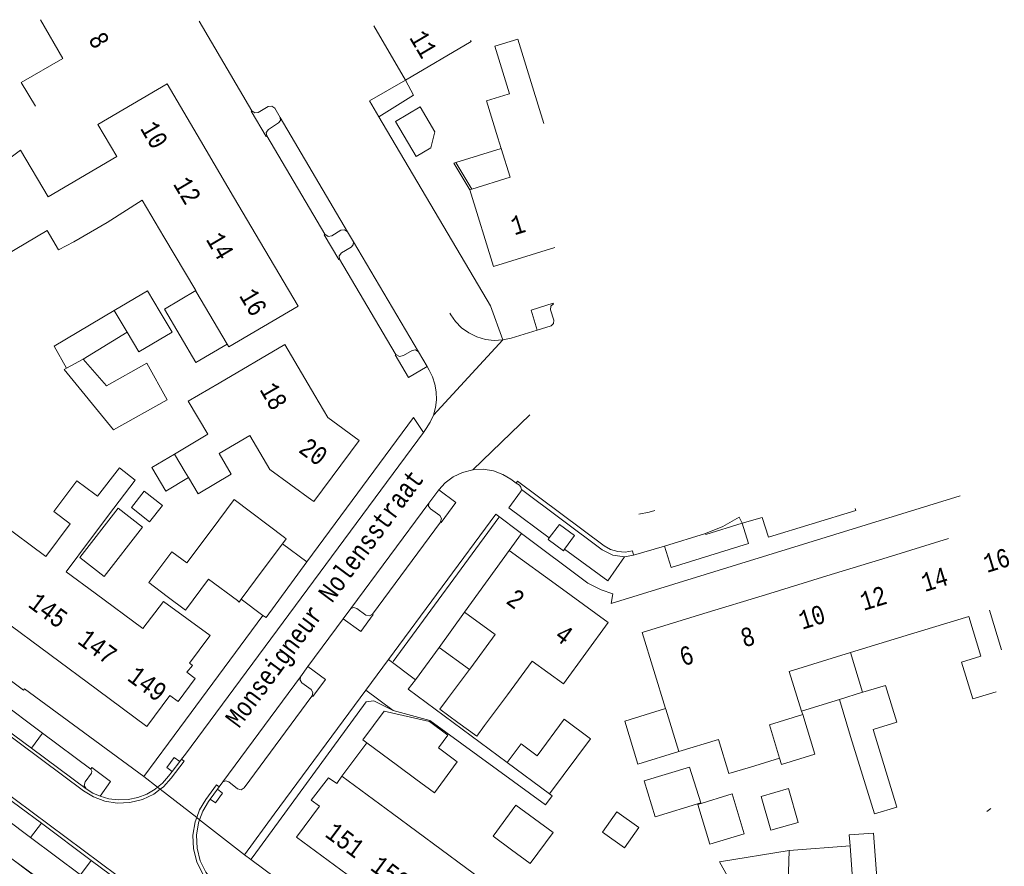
# Model space of a CAD drawing. Header units: metres. Extents: x 196790 to 198335, y 354523 to 356036.
# Tile 105 of 108: x 197799 to 197894, y 355395 to 355477. Entities that reach past the tile are written whole.
import ezdxf

# ---------------------------------------------------------------- set-up
doc = ezdxf.new("R2010")
doc.units = ezdxf.units.M
doc.linetypes.add('DGN Style 2', pattern=[186.027128, 111.616277, -74.410851])
doc.linetypes.add('DGN Style 3', pattern=[260.437979, 186.027128, -74.410851])
for name, color, linetype, lineweight in [('afdak', 252, 'DGN Style 2', 18), ('bij- of bedrijfsgebouw', 252, 'Continuous', 18), ('functiescheiding', 252, 'Continuous', 18), ('heg of haag', 252, 'Continuous', 18), ('hoofdgebouw', 252, 'Continuous', 18), ('huisnummer BAG', 252, 'Continuous', 18), ('kant klinkerverharding', 252, 'Continuous', 18), ('kant muur (extern)', 252, 'Continuous', 18), ('kant tegelverharding', 252, 'Continuous', 18), ('molgoot', 252, 'DGN Style 3', 18), ('raster', 252, 'Continuous', 18), ('schutting', 252, 'Continuous', 18), ('straatnaam', 252, 'Continuous', 18), ('T22_brandgang', 252, 'DGN Style 2', 18), ('tuinhuis', 252, 'DGN Style 2', 18), ('vlakafsluiter grijs', 252, 'DGN Style 2', 18)]:
    doc.layers.add(name, color=color, linetype=linetype, lineweight=lineweight)
doc.styles.add('Style-Courier New', font='cour.ttf')

msp = doc.modelspace()

# ---------------------------------------------------------------- linework, layer by layer
at = {"layer": 'afdak'}
for p, q in [((197840.831, 355463.045), (197845.196, 355464.383)), ((197840.634, 355462.985), (197840.831, 355463.045)), ((197842.167, 355460.413), (197840.634, 355462.985)), ((197809.113, 355446.675), (197804.884, 355444.067)), ((197804.567, 355424.922), (197808.266, 355429.679)), ((197808.266, 355429.679), (197810.619, 355427.85)), ((197810.619, 355427.85), (197806.921, 355423.092)), ((197806.921, 355423.092), (197804.567, 355424.922)), ((197841.662, 355419.661), (197839.195, 355416.25)), ((197842.151, 355414.116), (197839.195, 355416.25)), ((197878.874, 355415.748), (197880.048, 355411.919)), ((197877.801, 355411.23), (197874.165, 355410.115)), ((197872.957, 355396.671), (197878.836, 355397.111))]:
    msp.add_line(p, q, dxfattribs=at)
at = {"layer": 'afdak', "flags": 128}
for points in [[(197818.775, 355445.5), (197815.759, 355443.724), (197812.714, 355448.894), (197815.73, 355450.67)], [(197803.28, 355443.18), (197802.085, 355445.305), (197807.879, 355448.77)], [(197813.696, 355434.904), (197811.5, 355433.605), (197812.844, 355431.332), (197815.041, 355432.632)], [(197862.317, 355406.21), (197858.378, 355405.001), (197857.108, 355409.141), (197861.047, 355410.35)], [(197874.27, 355409.78), (197875.442, 355405.956), (197872.229, 355404.971), (197872.044, 355405.573)]]:
    msp.add_lwpolyline(points, dxfattribs=at)
at = {"layer": 'bij- of bedrijfsgebouw'}
for p, q in [((197807.879, 355448.77), (197809.113, 355446.675)), ((197803.28, 355443.18), (197804.884, 355444.067)), ((197804.884, 355444.067), (197807.132, 355441.492)), ((197815.041, 355432.632), (197814.729, 355433.158)), ((197814.874, 355424.409), (197817.211, 355427.539)), ((197824.092, 355426.238), (197824.461, 355426.735)), ((197824.286, 355426.867), (197824.461, 355426.735)), ((197822.248, 355423.757), (197824.092, 355426.238)), ((197820.128, 355420.905), (197822.248, 355423.757)), ((197816.983, 355422.821), (197819.749, 355420.764)), ((197819.926, 355420.633), (197820.128, 355420.905)), ((197819.749, 355420.764), (197819.926, 355420.633)), ((197877.801, 355411.23), (197880.048, 355411.919)), ((197880.048, 355411.919), (197880.065, 355411.924)), ((197878.892, 355407.673), (197877.801, 355411.23)), ((197881.168, 355408.371), (197881.062, 355408.339)), ((197835.177, 355404.874), (197832.22, 355407.06)), ((197836.962, 355403.554), (197835.177, 355404.874)), ((197845.78, 355405.14), (197849.865, 355402.116)), ((197872.908, 355394.566), (197872.957, 355396.671)), ((197879.304, 355390.854), (197878.836, 355397.111))]:
    msp.add_line(p, q, dxfattribs=at)
at = {"layer": 'bij- of bedrijfsgebouw', "flags": 128}
for points in [[(197812.312, 355448.582), (197811.088, 355450.66), (197807.879, 355448.77)], [(197809.113, 355446.675), (197810.238, 355444.763), (197813.448, 355446.653), (197812.312, 355448.582)], [(197807.792, 355437.241), (197812.981, 355440.149), (197811.01, 355443.666), (197807.132, 355441.492)], [(197807.792, 355437.241), (197803.041, 355443.048), (197803.28, 355443.18)], [(197817.994, 355434.959), (197819.161, 355432.973), (197815.972, 355431.059), (197815.041, 355432.632)], [(197806.019, 355431.029), (197804.27, 355432.337), (197802.046, 355429.362), (197803.624, 355428.181)], [(197817.211, 355427.539), (197819.438, 355430.52), (197824.286, 355426.867)], [(197812.99, 355421.179), (197811.216, 355422.505), (197813.44, 355425.481), (197814.874, 355424.409)], [(197816.983, 355422.821), (197814.764, 355419.853), (197812.99, 355421.179)], [(197892.938, 355411.981), (197890.661, 355411.282), (197889.57, 355414.839), (197891.456, 355415.417)], [(197880.065, 355411.924), (197882.247, 355412.593), (197883.338, 355409.037), (197881.168, 355408.371)], [(197832.22, 355407.06), (197831.863, 355407.324), (197833.917, 355410.103), (197838.292, 355409.1), (197840.05, 355407.8), (197839.14, 355406.57)], [(197849.865, 355402.116), (197853.81, 355407.442), (197851.273, 355409.32), (197848.671, 355405.806), (197847.122, 355406.953), (197845.78, 355405.14)], [(197881.062, 355408.339), (197883.359, 355400.85), (197881.189, 355400.184), (197878.892, 355407.673)], [(197839.14, 355406.57), (197840.958, 355405.226), (197838.747, 355402.234), (197836.962, 355403.554)], [(197858.965, 355403.377), (197863.346, 355404.705), (197864.43, 355401.261), (197860.034, 355399.908), (197858.965, 355403.377)], [(197848.404, 355399.72), (197846.619, 355401.04), (197844.407, 355398.049), (197846.192, 355396.729)], [(197848.404, 355399.72), (197850.189, 355398.4), (197847.977, 355395.409), (197846.192, 355396.729)], [(197878.836, 355397.111), (197878.757, 355398.168), (197881.085, 355398.342), (197881.632, 355391.028)], [(197872.957, 355396.671), (197866.234, 355395.561), (197870.232, 355388.44), (197872.763, 355388.29), (197872.908, 355394.566)]]:
    msp.add_lwpolyline(points, dxfattribs=at)
at = {"layer": 'functiescheiding'}
for p, q in [((197799.885, 355406.528), (197800.969, 355407.979)), ((197799.817, 355397.904), (197800.854, 355399.286)), ((197805.668, 355395.709), (197804.637, 355394.308))]:
    msp.add_line(p, q, dxfattribs=at)
at = {"layer": 'heg of haag'}
for p, q in [((197833.385, 355467.452), (197836.748, 355469.531)), ((197821.268, 355396.09), (197821.056, 355395.803))]:
    msp.add_line(p, q, dxfattribs=at)
at = {"layer": 'heg of haag', "flags": 128}
msp.add_lwpolyline([(197821.268, 355396.09), (197832.175, 355411), (197832.921, 355411.087), (197834.009, 355410.555)], dxfattribs=at)
at = {"layer": 'hoofdgebouw'}
for p, q in [((197832.9, 355476.218), (197835.966, 355470.985)), ((197848.221, 355470.345), (197849.312, 355466.786)), ((197845.849, 355469.617), (197846.002, 355469.664)), ((197819.392, 355459.717), (197816.191, 355465.158)), ((197845.196, 355464.383), (197844.876, 355465.427)), ((197845.196, 355464.383), (197846.048, 355461.603)), ((197842.364, 355460.473), (197846.048, 355461.603)), ((197842.167, 355460.413), (197842.364, 355460.473)), ((197810.584, 355459.408), (197807.201, 355457.26)), ((197812.667, 355455.872), (197810.584, 355459.408)), ((197822.402, 355454.6), (197819.392, 355459.717)), ((197807.201, 355457.26), (197803.991, 355455.37)), ((197815.73, 355450.67), (197812.667, 355455.872)), ((197815.751, 355450.634), (197815.73, 355450.67)), ((197818.775, 355445.5), (197815.751, 355450.634)), ((197815.022, 355440.017), (197817.988, 355441.76)), ((197816.907, 355436.81), (197815.022, 355440.017)), ((197816.907, 355436.81), (197813.696, 355434.904)), ((197820.961, 355436.701), (197817.994, 355434.959)), ((197813.696, 355434.904), (197814.729, 355433.158)), ((197806.019, 355431.029), (197806.271, 355430.841)), ((197827.113, 355430.337), (197826.936, 355430.467)), ((197807.826, 355429.678), (197805.602, 355426.703)), ((197801.268, 355425.03), (197796.864, 355428.302)), ((197801.268, 355425.03), (197803.624, 355428.181)), ((197803.25, 355423.557), (197805.602, 355426.703)), ((197888.329, 355426.748), (197882.407, 355424.933)), ((197845.968, 355425.605), (197841.662, 355419.661)), ((197850.754, 355422.124), (197845.968, 355425.605)), ((197882.407, 355424.933), (197876.58, 355423.147)), ((197806.051, 355421.476), (197803.25, 355423.557)), ((197876.58, 355423.147), (197870.664, 355421.334)), ((197810.644, 355418.064), (197806.051, 355421.476)), ((197870.664, 355421.334), (197864.726, 355419.515)), ((197797.074, 355418.99), (197801.668, 355415.577)), ((197841.662, 355419.661), (197844.623, 355417.508)), ((197884.675, 355417.527), (197890.282, 355419.246)), ((197891.456, 355415.417), (197890.282, 355419.246)), ((197893.44, 355416.026), (197892.265, 355419.854)), ((197816.993, 355417.246), (197815.141, 355414.723)), ((197844.623, 355417.508), (197842.268, 355414.269)), ((197878.874, 355415.748), (197884.675, 355417.527)), ((197801.668, 355415.577), (197806.261, 355412.164)), ((197872.972, 355413.938), (197878.874, 355415.748)), ((197815.233, 355414.654), (197815.141, 355414.723)), ((197815.41, 355414.523), (197815.233, 355414.654)), ((197842.151, 355414.116), (197842.268, 355414.269)), ((197848.172, 355414.928), (197845.816, 355411.689)), ((197840.01, 355411.305), (197842.151, 355414.116)), ((197874.165, 355410.115), (197872.972, 355413.938)), ((197845.816, 355411.689), (197843.578, 355408.711)), ((197861.047, 355410.35), (197861.066, 355410.287)), ((197861.066, 355410.287), (197862.317, 355406.21)), ((197871.057, 355408.795), (197874.27, 355409.78)), ((197874.27, 355409.78), (197874.165, 355410.115)), ((197871.057, 355408.795), (197872.044, 355405.573)), ((197862.317, 355406.21), (197866.137, 355407.382)), ((197872.044, 355405.573), (197869.241, 355404.714)), ((197829.836, 355403.836), (197834.695, 355400.244)), ((197834.695, 355400.244), (197839.398, 355396.767)), ((197839.398, 355396.767), (197844.101, 355393.29))]:
    msp.add_line(p, q, dxfattribs=at)
at = {"layer": 'hoofdgebouw', "flags": 128}
for points in [[(197800.284, 355468.465), (197798.905, 355470.752), (197802.91, 355473.074), (197800.757, 355476.812)], [(197835.966, 355470.985), (197842.299, 355474.695), (197842.231, 355474.81)], [(197846.002, 355469.664), (197844.593, 355474.257), (197846.812, 355474.938), (197848.221, 355470.345)], [(197816.191, 355465.158), (197812.976, 355470.624), (197806.298, 355466.686), (197808.114, 355463.603)], [(197844.876, 355465.427), (197843.785, 355468.984), (197845.849, 355469.617)], [(197791.071, 355458.448), (197798.845, 355464.208), (197801.497, 355459.706), (197808.114, 355463.603)], [(197842.167, 355460.413), (197844.439, 355453.004), (197850.368, 355454.823)], [(197801.399, 355456.476), (197795.208, 355452.8), (197792.788, 355456.104)], [(197803.991, 355455.37), (197802.505, 355454.612), (197801.399, 355456.476)], [(197822.402, 355454.6), (197825.599, 355449.166), (197818.927, 355445.242), (197818.775, 355445.5)], [(197827.218, 355440.57), (197824.322, 355445.489), (197817.988, 355441.76)], [(197827.113, 355430.337), (197831.488, 355436.222), (197828.472, 355438.44), (197827.218, 355440.57)], [(197826.936, 355430.467), (197822.886, 355433.425), (197820.961, 355436.701)], [(197806.271, 355430.841), (197808.397, 355433.577), (197809.895, 355432.384), (197807.826, 355429.678)], [(197848.172, 355414.928), (197851.191, 355412.733), (197855.509, 355418.667), (197850.754, 355422.124)], [(197810.644, 355418.064), (197812.637, 355420.694), (197817.117, 355417.415), (197816.993, 355417.246)], [(197864.726, 355419.515), (197858.795, 355417.697), (197861.047, 355410.35)], [(197806.261, 355412.164), (197811.015, 355408.632), (197813.236, 355411.621), (197814.039, 355411.042), (197815.676, 355413.245), (197814.89, 355413.863), (197815.41, 355414.523)], [(197841.017, 355409.014), (197839.267, 355410.284), (197840.01, 355411.305)], [(197843.578, 355408.711), (197842.831, 355407.697), (197841.017, 355409.014)], [(197869.241, 355404.714), (197867.152, 355404.073), (197866.137, 355407.382)], [(197829.836, 355403.836), (197829.331, 355403.109), (197828.524, 355403.676), (197826.875, 355401.503), (197827.676, 355400.932)], [(197827.676, 355400.932), (197825.466, 355397.931), (197830.329, 355394.336)]]:
    msp.add_lwpolyline(points, dxfattribs=at)
at = {"layer": 'kant klinkerverharding'}
for p, q in [((197821.15, 355468.024), (197816.066, 355476.653)), ((197823.352, 355468.264), (197823.869, 355467.388)), ((197823.869, 355467.388), (197830.381, 355456.343)), ((197822.587, 355465.596), (197828.193, 355456.118)), ((197830.945, 355455.386), (197830.381, 355456.343)), ((197830.945, 355455.386), (197837.206, 355444.767)), ((197848.66, 355446.866), (197850.008, 355447.28)), ((197837.206, 355444.767), (197838.044, 355443.346)), ((197837.964, 355437.367), (197837.69, 355436.996)), ((197839.172, 355431.47), (197838.209, 355430.167)), ((197838.209, 355430.167), (197830.706, 355420.006)), ((197839.332, 355428.323), (197832.788, 355419.463)), ((197860.937, 355426.036), (197864.908, 355427.228)), ((197860.937, 355426.036), (197857.964, 355425.146)), ((197857.964, 355425.146), (197857.077, 355425.003)), ((197830.706, 355420.006), (197829.967, 355419.006)), ((197829.967, 355419.006), (197826.562, 355414.395)), ((197826.562, 355414.395), (197825.837, 355413.413)), ((197825.837, 355413.413), (197818.351, 355403.272)), ((197800.969, 355407.979), (197795.993, 355411.693)), ((197794.902, 355410.231), (197799.885, 355406.528)), ((197805.612, 355404.513), (197800.969, 355407.979)), ((197799.885, 355406.528), (197805.17, 355402.601)), ((197813.463, 355404.267), (197814.201, 355405.238)), ((197814.201, 355405.238), (197814.374, 355405.465)), ((197795.727, 355403.095), (197800.854, 355399.286)), ((197818.351, 355403.272), (197818.01, 355402.805)), ((197817.139, 355401.617), (197817.841, 355402.575)), ((197818.01, 355402.805), (197817.841, 355402.575)), ((197800.854, 355399.286), (197805.668, 355395.709)), ((197804.637, 355394.308), (197799.817, 355397.904)), ((197805.668, 355395.709), (197810.479, 355392.135))]:
    msp.add_line(p, q, dxfattribs=at)
at = {"layer": 'kant klinkerverharding', "flags": 128}
for points in [[(197823.352, 355468.264), (197823.072, 355468.475), (197822.723, 355468.436), (197821.759, 355467.862), (197821.424, 355467.814), (197821.154, 355468.017), (197821.15, 355468.024)], [(197823.869, 355467.388), (197823.904, 355467.09), (197823.725, 355466.85), (197822.74, 355466.229), (197822.535, 355465.944), (197822.587, 355465.596)], [(197830.381, 355456.343), (197830.087, 355456.55), (197829.732, 355456.491), (197828.853, 355455.946), (197828.493, 355455.889), (197828.2, 355456.107), (197828.193, 355456.118)], [(197830.945, 355455.386), (197830.921, 355455.096), (197830.735, 355454.872), (197829.787, 355454.309), (197829.578, 355454.04), (197829.609, 355453.701)], [(197829.609, 355453.701), (197834.96, 355444.606), (197835.022, 355444.519)], [(197850.008, 355447.28), (197850.247, 355447.491), (197850.27, 355447.809), (197849.948, 355448.815), (197849.974, 355449.162), (197850.234, 355449.394)], [(197845.359, 355445.919), (197844.528, 355445.872), (197843.676, 355445.967), (197842.841, 355446.21), (197842.06, 355446.594), (197841.366, 355447.097), (197840.783, 355447.692), (197840.324, 355448.345), (197840.243, 355448.483)], [(197848.66, 355446.866), (197846.139, 355446.092), (197845.359, 355445.919)], [(197837.206, 355444.767), (197836.936, 355444.96), (197836.609, 355444.906), (197835.76, 355444.401), (197835.37, 355444.326), (197835.022, 355444.519)], [(197838.65, 355438.653), (197838.855, 355439.384), (197838.95, 355440.145), (197838.931, 355440.912), (197838.799, 355441.659), (197838.565, 355442.364), (197838.244, 355443.007), (197838.044, 355443.346)], [(197837.964, 355437.367), (197838.347, 355437.975), (197838.65, 355438.653)], [(197837.69, 355436.996), (197814.736, 355405.941), (197814.374, 355405.465)], [(197839.172, 355431.47), (197839.786, 355432.137), (197840.555, 355432.711), (197841.455, 355433.142), (197842.442, 355433.39)], [(197842.442, 355433.39), (197843.459, 355433.434), (197844.445, 355433.278), (197845.345, 355432.947), (197846.124, 355432.482), (197846.637, 355432.11)], [(197849.828, 355426.816), (197845.927, 355429.721), (197847.053, 355431.247), (197847.114, 355431.36), (197847.141, 355431.486)], [(197846.637, 355432.11), (197846.949, 355431.891), (197847.098, 355431.714), (197847.141, 355431.486)], [(197847.141, 355431.486), (197854.925, 355425.682), (197855.944, 355425.161), (197857.077, 355425.003)], [(197839.332, 355428.323), (197839.354, 355428.353), (197839.435, 355428.678), (197839.263, 355428.965), (197838.364, 355429.634), (197838.197, 355429.874), (197838.209, 355430.167)], [(197858.466, 355429.119), (197859.468, 355429.312), (197859.994, 355429.469)], [(197864.908, 355427.228), (197866.579, 355427.905), (197868.153, 355428.822)], [(197849.828, 355426.816), (197850.8, 355428.125), (197852.268, 355427.041), (197851.302, 355425.745)], [(197849.828, 355426.816), (197849.711, 355426.661), (197851.19, 355425.581), (197851.302, 355425.745)], [(197851.302, 355425.745), (197855.467, 355422.674), (197857.077, 355425.003)], [(197832.788, 355419.463), (197832.485, 355419.289), (197832.147, 355419.377), (197831.284, 355420.022), (197830.992, 355420.11), (197830.706, 355420.006)], [(197826.947, 355411.552), (197826.958, 355411.567), (197827.042, 355411.907), (197826.861, 355412.207), (197825.982, 355412.849), (197825.812, 355413.106), (197825.837, 355413.413)], [(197826.947, 355411.552), (197820.416, 355402.705), (197820.105, 355402.521), (197819.756, 355402.617), (197818.925, 355403.278), (197818.637, 355403.374), (197818.351, 355403.272)], [(197813.463, 355404.267), (197812.964, 355404.679), (197813.66, 355405.618), (197814.201, 355405.238)], [(197805.612, 355404.513), (197805.725, 355404.324), (197805.672, 355404.111), (197805.068, 355403.295), (197804.978, 355402.927), (197805.17, 355402.601)], [(197812.057, 355402.765), (197812.541, 355403.164), (197813.125, 355403.822), (197813.463, 355404.267)], [(197799.817, 355397.904), (197794.95, 355401.535), (197795.718, 355402.562), (197795.8, 355402.827), (197795.727, 355403.095)], [(197816.713, 355401.594), (197817.739, 355402.984), (197818.01, 355402.805)], [(197805.17, 355402.601), (197805.818, 355402.202), (197806.513, 355401.893)], [(197806.513, 355401.893), (197807.359, 355401.652), (197808.267, 355401.541), (197809.205, 355401.577), (197810.137, 355401.767), (197811.025, 355402.108), (197811.836, 355402.582), (197812.057, 355402.765)], [(197817.841, 355402.575), (197818.327, 355402.192), (197817.639, 355401.257), (197817.139, 355401.617)], [(197816.104, 355399.625), (197816.407, 355400.447), (197816.981, 355401.402), (197817.139, 355401.617)], [(197818.943, 355392.367), (197818.264, 355392.872), (197817.435, 355393.616), (197816.718, 355394.554), (197816.178, 355395.658), (197815.866, 355396.873), (197815.807, 355398.126), (197815.999, 355399.34), (197816.104, 355399.625)]]:
    msp.add_lwpolyline(points, dxfattribs=at)
at = {"layer": 'kant muur (extern)'}
for p, q in [((197840.634, 355462.985), (197840.831, 355463.045)), ((197842.167, 355460.413), (197840.634, 355462.985)), ((197840.831, 355463.045), (197842.364, 355460.473)), ((197841.662, 355419.661), (197839.195, 355416.25)), ((197839.195, 355416.25), (197836.924, 355413.111)), ((197832.22, 355407.06), (197829.836, 355403.836))]:
    msp.add_line(p, q, dxfattribs=at)
at = {"layer": 'kant tegelverharding'}
for p, q in [((197833.385, 355467.452), (197832.478, 355468.989)), ((197844.158, 355449.198), (197833.385, 355467.452)), ((197836.739, 355438.424), (197826.457, 355424.51)), ((197868.437, 355428.226), (197870.36, 355428.796)), ((197824.092, 355426.238), (197826.457, 355424.51)), ((197822.213, 355419.345), (197820.128, 355420.905)), ((197832.149, 355412.134), (197834.327, 355415.081)), ((197836.924, 355413.111), (197834.327, 355415.081)), ((197834.786, 355410.152), (197832.149, 355412.134)), ((197793.604, 355399.046), (197801.026, 355393.622)), ((197820.447, 355396.256), (197821.056, 355395.803))]:
    msp.add_line(p, q, dxfattribs=at)
at = {"layer": 'kant tegelverharding', "flags": 128}
for points in [[(197822.587, 355465.596), (197822.526, 355465.553), (197821.084, 355467.981), (197821.15, 355468.024)], [(197829.609, 355453.701), (197829.55, 355453.669), (197828.113, 355456.068), (197828.193, 355456.118)], [(197850.234, 355449.394), (197850.219, 355449.463), (197848.073, 355448.801), (197848.66, 355446.866)], [(197835.022, 355444.519), (197834.966, 355444.483), (197836.249, 355442.306), (197838.044, 355443.346)], [(197810.728, 355403.796), (197799.225, 355412.258), (197799.126, 355412.127), (197778.8, 355427.271), (197778.943, 355427.474), (197773.208, 355431.755), (197775.927, 355435.037)], [(197839.172, 355431.47), (197840.832, 355430.238), (197839.395, 355428.289), (197839.332, 355428.323)], [(197847.15, 355427.252), (197853.532, 355422.462), (197854.84, 355421.818), (197855.943, 355421.437), (197855.79, 355420.496), (197889.447, 355430.884)], [(197870.36, 355428.796), (197870.96, 355426.891), (197879.382, 355429.475), (197879.329, 355429.646)], [(197834.327, 355415.081), (197844.686, 355429.101), (197847.15, 355427.252)], [(197860.937, 355426.036), (197861.575, 355423.964), (197869.054, 355426.281), (197868.437, 355428.226)], [(197864.908, 355427.228), (197864.933, 355427.141), (197868.437, 355428.226)], [(197826.457, 355424.51), (197822.514, 355419.138), (197822.213, 355419.345)], [(197822.213, 355419.345), (197813.113, 355407.009), (197810.728, 355403.796)], [(197832.788, 355419.463), (197832.841, 355419.421), (197831.663, 355417.788), (197829.967, 355419.006)], [(197826.947, 355411.552), (197827.027, 355411.51), (197828.245, 355413.16), (197826.562, 355414.395)], [(197836.924, 355413.111), (197836.226, 355412.215), (197845.78, 355405.14)], [(197832.149, 355412.134), (197823.315, 355400.178), (197820.447, 355396.256)], [(197849.865, 355402.116), (197850.112, 355401.933), (197849.45, 355401.05), (197838.304, 355409.187), (197834.786, 355410.152)], [(197806.513, 355401.893), (197807.532, 355403.321), (197805.727, 355404.681), (197805.612, 355404.513)], [(197821.056, 355395.803), (197835.06, 355385.379), (197835.142, 355385.485), (197850.358, 355374.175), (197850.513, 355374.358), (197857.027, 355369.483), (197856.894, 355369.313), (197865.636, 355362.81), (197868.938, 355362.139)]]:
    msp.add_lwpolyline(points, dxfattribs=at)
at = {"layer": 'molgoot'}
msp.add_line((197770.011, 355422.62), (197815.98, 355388.447), dxfattribs=at)
at = {"layer": 'molgoot', "flags": 128}
for points in [[(197846.637, 355432.11), (197846.78, 355432.276), (197855.122, 355426.054), (197855.731, 355425.7), (197856.425, 355425.49), (197857.148, 355425.447), (197857.842, 355425.569)], [(197812.305, 355402.573), (197811.69, 355402.11), (197810.595, 355401.584), (197809.392, 355401.283), (197808.153, 355401.233), (197806.955, 355401.431), (197805.863, 355401.842), (197804.923, 355402.415), (197772.719, 355426.336)], [(197814.374, 355405.465), (197814.61, 355405.277), (197813.363, 355403.626), (197812.622, 355402.811), (197812.305, 355402.573)], [(197815.827, 355399.84), (197816.106, 355400.591), (197816.713, 355401.594)], [(197818.743, 355392.102), (197818.049, 355392.618), (197817.176, 355393.401), (197816.423, 355394.388), (197815.855, 355395.551), (197815.528, 355396.83), (197815.468, 355398.15), (197815.673, 355399.427), (197815.827, 355399.84)]]:
    msp.add_lwpolyline(points, dxfattribs=at)
at = {"layer": 'raster'}
for p, q in [((197835.966, 355470.985), (197832.478, 355468.989)), ((197834.769, 355414.909), (197844.953, 355428.772)), ((197845.968, 355425.605), (197847.15, 355427.252))]:
    msp.add_line(p, q, dxfattribs=at)
at = {"layer": 'raster', "flags": 128}
msp.add_lwpolyline([(197799.834, 355392.234), (197800.893, 355393.681), (197796.775, 355396.743)], dxfattribs=at)
at = {"layer": 'schutting'}
msp.add_line((197834.009, 355410.555), (197834.786, 355410.152), dxfattribs=at)
at = {"layer": 'T22_brandgang'}
msp.add_line((197836.748, 355469.531), (197835.966, 355470.985), dxfattribs=at)
at = {"layer": 'tuinhuis'}
for p, q in [((197809.536, 355429.748), (197810.769, 355431.315)), ((197810.769, 355431.315), (197812.518, 355429.939)), ((197811.285, 355428.372), (197809.536, 355429.748)), ((197812.518, 355429.939), (197811.285, 355428.372)), ((197854.946, 355398.422), (197856.336, 355400.381)), ((197856.336, 355400.381), (197858.469, 355398.868)), ((197892.01, 355400.41), (197892.416, 355400.703)), ((197857.079, 355396.909), (197854.946, 355398.422)), ((197858.469, 355398.868), (197857.079, 355396.909))]:
    msp.add_line(p, q, dxfattribs=at)
at = {"layer": 'tuinhuis', "flags": 128}
for points in [[(197834.999, 355466.98), (197837.384, 355468.389), (197838.798, 355465.995), (197838.403, 355464.461), (197836.982, 355463.622), (197834.999, 355466.98)], [(197868.634, 355398.27), (197865.309, 355397.264), (197864.145, 355401.111), (197867.47, 355402.117), (197868.634, 355398.27)], [(197873.828, 355399.371), (197871.192, 355398.612), (197870.254, 355401.868), (197872.89, 355402.627), (197873.828, 355399.371)]]:
    msp.add_lwpolyline(points, dxfattribs=at)
at = {"layer": 'vlakafsluiter grijs'}
for p, q in [((197844.158, 355449.198), (197845.359, 355445.919)), ((197838.65, 355438.653), (197845.359, 355445.919)), ((197836.739, 355438.424), (197837.69, 355436.996)), ((197842.442, 355433.39), (197847.944, 355438.694)), ((197868.153, 355428.822), (197868.437, 355428.226)), ((197857.842, 355425.569), (197857.964, 355425.146)), ((197810.728, 355403.796), (197812.057, 355402.765)), ((197812.057, 355402.765), (197812.305, 355402.573)), ((197812.305, 355402.573), (197815.827, 355399.84)), ((197815.827, 355399.84), (197816.104, 355399.625)), ((197816.104, 355399.625), (197820.447, 355396.256))]:
    msp.add_line(p, q, dxfattribs=at)

# ---------------------------------------------------------------- texts
at = {"layer": 'huisnummer BAG', "style": 'Style-Courier New', "width": 0.694444}
for s, rotation, p in [('8', 300.33481, (197805.328, 355474.913)), ('11', 300.59044, (197836.288, 355475.082)), ('10', 300.59044, (197810.331, 355466.324)), ('12', 300.59044, (197813.51, 355460.954)), ('1', 17.2207, (197846.47, 355456.002)), ('14', 300.59044, (197816.673, 355455.61)), ('16', 300.59044, (197819.883, 355450.189)), ('18', 299.95108, (197821.856, 355441.13)), ('20', 323.33641, (197825.553, 355435.164)), ('16', 17.09431, (197892.029, 355423.432)), ('14', 17.09431, (197886.042, 355421.591)), ('2', 323.54279, (197845.557, 355420.585)), ('12', 17.09431, (197880.143, 355419.776)), ('145', 323.49672, (197799.47, 355420.24)), ('10', 17.09431, (197874.216, 355417.953)), ('4', 323.54279, (197850.224, 355417.137)), ('8', 17.09431, (197868.625, 355416.233)), ('147', 323.49672, (197804.236, 355416.709)), ('6', 17.09431, (197862.727, 355414.419)), ('149', 323.49672, (197809.041, 355413.149)), ('151', 323.29047, (197828.103, 355398.078)), ('153', 323.29047, (197832.468, 355394.866))]:
    msp.add_text(s, height=1.8, rotation=rotation, dxfattribs=at).set_placement(p)
at = {"layer": 'straatnaam', "style": 'Style-Courier New', "width": 0.694444}
msp.add_text('Monseigneur Nolensstraat', height=1.8, rotation=53.41658, dxfattribs=at).set_placement((197819.914, 355408.382))

doc.saveas('drawing.dxf')
